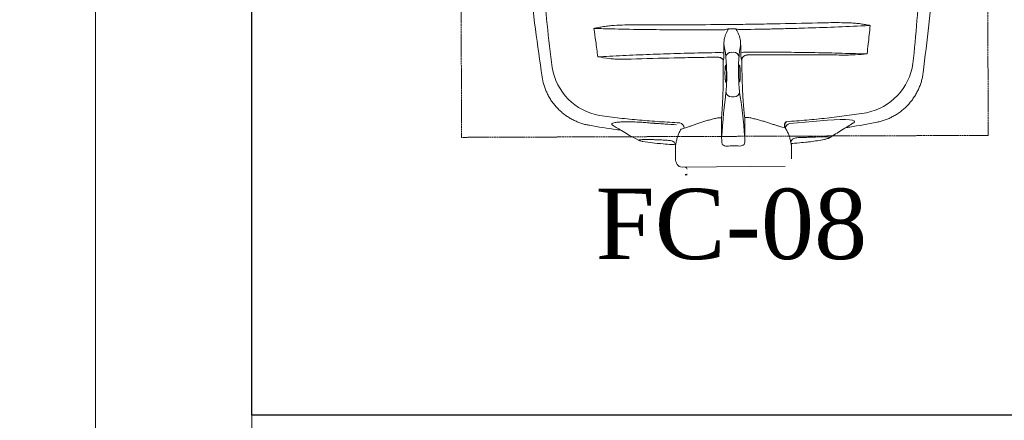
# Model space of a CAD drawing. Header units: inches. Extents: x 1703 to 137267, y -37098 to 14102.
# Tile 27 of 139: x 38916 to 39546, y 7355 to 7612. Entities that reach past the tile are written whole.
import ezdxf

# ---------------------------------------------------------------- set-up
doc = ezdxf.new("R2010")
doc.units = ezdxf.units.IN
doc.header["$MEASUREMENT"] = 0
doc.linetypes.add('11aa1PB-bd$0$11aa1PB-af$0$TRATTEGGIATA', pattern=[0.75, 0.5, -0.25])
for name, color, linetype in [('A-ANNO-DIMS-30', 7, 'Continuous'), ('elevation line', 1, 'Continuous'), ('TEXT50', 7, 'Continuous')]:
    doc.layers.add(name, color=color, linetype=linetype)
for name, color, linetype, lineweight in [('CKD Equipments', 252, 'Continuous', 0), ('FAINTEQUIP', 252, 'Continuous', 0), ('L1', 171, 'Continuous', 13)]:
    doc.layers.add(name, color=color, linetype=linetype, lineweight=lineweight)
doc.styles.add('I_NOTE', font='txt', dxfattribs={"height": 2})
doc.styles.add('style12', font='BOOKOSI.TTF')
doc.dimstyles.new('I_STANDARD_MM', dxfattribs={"dimtxt": 2, "dimasz": 1, "dimexe": 2, "dimexo": 1, "dimgap": 1, "dimtad": 1, "dimdec": 0, "dimrnd": 5, "dimzin": 3, "dimdsep": 46, "dimtxsty": 'I_NOTE', "dimblk": 'ARCHTICK', "dimcen": 0.09, "dimdle": 2, "dimclrd": 1, "dimclre": 1, "dimclrt": 4, "dimadec": 4, "dimazin": 0, "dimtfac": 1, "dimtdec": 0, "dimtmove": 1, "dimatfit": 3, "dimldrblk": 'OPEN90', "dimfxl": 1, "dimfrac": 1, "dimtolj": 1, "dimtzin": 0, "dimlwd": -1, "dimlwe": -1, "dimarcsym": 0})

# ---------------------------------------------------------------- blocks, each defined once
blk = doc.blocks.new('_ArchTick')
at = {"color": 0, "linetype": 'ByBlock', "const_width": 0.15}
blk.add_lwpolyline([(-0.5, -0.5), (0.5, 0.5)], dxfattribs=at)
blk = doc.blocks.new('*D472')
at = {"layer": 'A-ANNO-DIMS-30', "color": 1}
for p, q in [((38817.68, 8471.21), (38817.68, 5458.65)), ((39015, 8371.21), (38717.68, 8371.21)), ((39015, 5558.65), (38717.68, 5558.65))]:
    blk.add_line(p, q, dxfattribs=at)
at = {"layer": 'Defpoints', "color": 0}
for p in [(39065, 8371.21), (38817.68, 5558.65), (39065, 5558.65)]:
    blk.add_point(p, dxfattribs=at)
at = {"layer": 'A-ANNO-DIMS-30', "color": 1, "linetype": 'ByBlock', "xscale": 150, "yscale": 150, "zscale": 150}
for p, rotation in [((38817.68, 8371.21), 90), ((38817.68, 5558.65), 270)]:
    blk.add_blockref('_ArchTick', p, dxfattribs=dict(at, rotation=rotation))
at = {"layer": 'A-ANNO-DIMS-30', "color": 1, "insert": (38717.68, 6361.83), "char_height": 100, "attachment_point": 5, "rotation": 90, "style": 'I_NOTE'}
blk.add_mtext('\\A1;2815', dxfattribs=at)
blk = doc.blocks.new('_Open90')
at = {"color": 0, "linetype": 'ByBlock', "lineweight": -2}
for p, q in [((0, 0), (-1, 0)), ((-0.5, 0.5), (0, 0)), ((0, 0), (-0.5, -0.5))]:
    blk.add_line(p, q, dxfattribs=at)
blk = doc.blocks.new('G$C62143A14')
at = {"linetype": 'Continuous', "lineweight": 0}
for p, q in [((174.02, 78.58), (175.51, 78.6)), ((169.06, 73.73), (168.91, 73.48)), ((180.74, 73.61), (180.59, 73.86)), ((296.83, 65.48), (296.83, 65.47)), ((53.02, 62.85), (53.02, 62.86)), ((170.72, 59.96), (170.71, 59.95)), ((174.2, 50.13), (175.95, 50.15)), ((83.35, 31.96), (83.35, 31.96)), ((165.22, 36.62), (167.76, 36.65)), ((167.76, 36.65), (167.91, 23.62)), ((182.67, 36.81), (185.22, 36.83)), ((182.81, 23.78), (182.67, 36.81)), ((226.17, 34.33), (211.46, 33.05)), ((252.18, 33.41), (252.18, 33.41)), ((267.17, 33.94), (267.17, 33.94)), ((143.85, 30.09), (141.96, 29.54)), ((208.63, 30.26), (206.72, 30.77)), ((117.32, 21.61), (117.06, 21.67)), ((117.32, 21.61), (120.74, 21.13)), ((135.1, 22.21), (134.69, 22.24)), ((212.61, 10.39), (212.51, 19.39)), ((232.42, 22.7), (233.43, 22.86)), ((232.63, 22.72), (233.05, 22.8)), ((233.43, 22.86), (233.69, 22.92)), ((237.04, 24.06), (236.98, 23.98)), ((138.31, 18.59), (138.41, 9.59)), ((138.93, 7.79), (139.52, 6.83)), ((208.57, 5.87), (142.54, 5.16)), ((144.47, 0.35), (144.46, 0.34)), ((145.86, 0.26), (144.46, 0)), ((144.47, 0.35), (145.73, 0.58))]:
    blk.add_line(p, q, dxfattribs=at)
at = {"linetype": 'Continuous', "lineweight": 0, "flags": 128}
blk.add_lwpolyline([(252.17, 33.43), (252.43, 33.58), (252.93, 34.19), (252.63, 34.72), (251.55, 35.13), (249.67, 35.42), (247.1, 35.59), (243.8, 35.62), (239.98, 35.51), (235.58, 35.25), (231.03, 34.86), (226.17, 34.33), (226.17, 34.33), (226.17, 34.33)], dxfattribs=at)
at = {"linetype": 'Continuous', "lineweight": 0}
for centre, radius, start, end in [((267.68, 94.22), 5.1, 162.25003, 162.57272), ((166.77, 65.44), 13.03, 78.43539, 93.38924), ((173.91, 75.19), 3.4, 88.01377, 169.05129), ((175.71, 75.21), 3.4, 12.18115, 93.21867), ((183.05, 65.63), 13.01, 87.83935, 102.81378), ((252.96, 76.9), 37.74, 281.68752, 351.55667), ((96.63, 75.22), 37.74, 189.67622, 259.54448), ((174.1, 53.58), 3.45, 188.53332, 271.76921), ((175.98, 53.6), 3.45, 269.46324, 352.69912), ((140.24, 29.98), 3.62, 1.80104, 76.42487), ((212.72, 28.94), 4.3, 107.03796, 162.13156), ((134.87, 18.77), 3.44, 356.89419, 86.30437), ((171.26, 23.04), 4.5, 231.41992, 269.60021), ((179.47, 23.13), 4.5, 271.63223, 309.81252), ((215.53, 20.35), 3.47, 94.05069, 168.16396), ((141.91, 9.63), 3.5, 180.61622, 211.57998), ((142.5, 8.66), 3.5, 211.57998, 270.61622), ((144.42, 3.78), 1.4, 0.61622, 90.61622), ((145.68, 0.75), 0.175, 280.61622, 1.53562)]:
    blk.add_arc(centre, radius, start, end, dxfattribs=at)
for centre, major_axis, start_param, end_param in [((169.75, 70.56), (0.11, -10.5), 2.411328, 2.834153), ((174.44, 139.98), (0.89, -82.6), 5.55292, 5.600646), ((169.91, 64.96), (0.15, -14), 0.555229, 2.459054), ((179.92, 65.07), (0.15, -14), 3.824132, 5.727956), ((173.78, 139.97), (0.89, -82.6), 0.682539, 0.730265), ((179.96, 70.67), (0.11, -10.5), 3.449035, 3.871858), ((179.91, -88.67), (1.8, -166.89), 3.696821, 3.973461), ((173.23, -88.74), (1.8, -166.89), 2.309725, 2.586364)]:
    blk.add_ellipse(centre, major_axis=major_axis, ratio=0.087489, start_param=start_param, end_param=end_param, dxfattribs=at)
for points, knots in [([(296.81, 65.48), (298.08, 75.69), (300.71, 96.79), (303.47, 128.89), (305.24, 155.54), (305.68, 171.27), (305.65, 170.35)], [0, 0, 0, 0, 0.27832, 0.574596, 0.870871, 1, 1, 1, 1]), ([(41.94, 167.57), (41.94, 167.57), (42.68, 152.71), (45.01, 126.11), (48.47, 94.08), (51.55, 73.04), (53.04, 62.85)], [0, 0, 0, 0, 0.128959, 0.425292, 0.721626, 1, 1, 1, 1]), ([(294.9, 126.59), (294.32, 117.35), (293.65, 108.13), (292.12, 89.72), (291.25, 80.53), (290.3, 71.36)], [0, 0, 0, 0, 0.5, 0.5, 1, 1, 1, 1]), ([(59.43, 68.88), (58.27, 78.02), (57.21, 87.19), (55.28, 105.56), (54.41, 114.77), (53.63, 123.99)], [0, 0, 0, 0, 0.5, 0.5, 1, 1, 1, 1]), ([(86.37, 93.88), (86.43, 93.9), (86.49, 93.91), (86.61, 93.94), (86.67, 93.96), (86.86, 94), (86.98, 94.02), (87.34, 94.1), (87.59, 94.15), (88.32, 94.3), (88.81, 94.39), (90.28, 94.68), (91.26, 94.86), (92.25, 95.04)], [0, 0, 0, 0, 0.03125, 0.03125, 0.0625, 0.0625, 0.125, 0.125, 0.25, 0.25, 0.5, 0.5, 1, 1, 1, 1]), ([(92.25, 95.04), (92.81, 95.14), (93.38, 95.23), (94.53, 95.38), (95.1, 95.44), (96.81, 95.62), (97.96, 95.71), (101.41, 95.93), (103.71, 96.03), (108.32, 96.16), (110.63, 96.2), (115.26, 96.24), (117.58, 96.24), (119.9, 96.23)], [0, 0, 0, 0, 0.0625, 0.0625, 0.125, 0.125, 0.25, 0.25, 0.5, 0.5, 0.75, 0.75, 1, 1, 1, 1]), ([(119.9, 96.23), (128.99, 96.19), (138.1, 96.19), (156.34, 96.25), (165.47, 96.31), (179.17, 96.46), (183.74, 96.51), (192.87, 96.65), (197.43, 96.72), (211.1, 96.97), (220.2, 97.17), (229.28, 97.41)], [0, 0, 0, 0, 0.25, 0.25, 0.5, 0.5, 0.625, 0.625, 0.75, 0.75, 1, 1, 1, 1]), ([(256.93, 95.45), (244.25, 94.86), (231.42, 94.38), (215.18, 93.9), (211.92, 93.81), (205.4, 93.64), (202.13, 93.57), (192.33, 93.36), (185.79, 93.25), (179.23, 93.17)], [0, 0, 0, 0, 0.5, 0.5, 0.625, 0.625, 0.75, 0.75, 1, 1, 1, 1]), ([(229.28, 97.41), (231.6, 97.47), (233.91, 97.52), (238.54, 97.58), (240.85, 97.59), (245.47, 97.55), (247.78, 97.51), (251.23, 97.35), (252.38, 97.29), (254.1, 97.15), (254.68, 97.1), (255.82, 96.97), (256.39, 96.9), (256.96, 96.81)], [0, 0, 0, 0, 0.25, 0.25, 0.5, 0.5, 0.75, 0.75, 0.875, 0.875, 0.9375, 0.9375, 1, 1, 1, 1]), ([(256.96, 96.81), (257.94, 96.66), (258.92, 96.49), (260.38, 96.24), (260.87, 96.15), (261.6, 96.02), (261.85, 95.98), (262.21, 95.91), (262.34, 95.89), (262.52, 95.85), (262.58, 95.84), (262.7, 95.81), (262.76, 95.8), (262.82, 95.78)], [0, 0, 0, 0, 0.5, 0.5, 0.75, 0.75, 0.875, 0.875, 0.9375, 0.9375, 0.96875, 0.96875, 1, 1, 1, 1]), ([(262.81, 95.75), (262.86, 95.75), (262.9, 95.74), (262.95, 95.73), (262.96, 95.73), (262.97, 95.73), (262.97, 95.73)], [0, 0, 0, 0, 0.0002027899, 0.0002027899, 0.0002027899, 0.000241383, 0.000241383, 0.000241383, 0.000241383]), ([(262.82, 95.78), (262.86, 95.76), (262.91, 95.75), (262.95, 95.74), (262.96, 95.73), (262.97, 95.73), (262.97, 95.73)], [0, 0, 0, 0, 0.0002012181, 0.0002012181, 0.0002012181, 0.0002381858, 0.0002381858, 0.0002381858, 0.0002381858]), ([(86.37, 93.88), (86.33, 93.86), (86.29, 93.85), (86.24, 93.84), (86.24, 93.83), (86.23, 93.83), (86.22, 93.83)], [0, 0, 0, 0, 0.0001941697, 0.0001941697, 0.0001941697, 0.0002311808, 0.0002311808, 0.0002311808, 0.0002311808]), ([(170, 93.07), (166.71, 93.04), (163.43, 93.02), (156.86, 92.99), (153.58, 92.98), (143.76, 92.97), (137.25, 93), (117.82, 93.15), (105, 93.36), (92.31, 93.68)], [0, 0, 0, 0, 0.125, 0.125, 0.25, 0.25, 0.5, 0.5, 1, 1, 1, 1]), ([(171.15, 91.57), (170.99, 91.27), (170.85, 90.97), (170.6, 90.35), (170.48, 90.04), (170.16, 89.1), (169.97, 88.46), (169.66, 87.18), (169.54, 86.53), (169.37, 85.23), (169.33, 84.57), (169.35, 83.91)], [0, 0, 0, 0, 0.125, 0.125, 0.25, 0.25, 0.5, 0.5, 0.75, 0.75, 1, 1, 1, 1]), ([(171.15, 91.57), (171.34, 91.9), (171.52, 92.23), (171.87, 92.9), (172.05, 93.23), (172.23, 93.56)], [0, 0, 0, 0, 0.5, 0.5, 1, 1, 1, 1]), ([(178.1, 91.64), (177.92, 91.97), (177.73, 92.3), (177.36, 92.95), (177.17, 93.28), (176.99, 93.61)], [0, 0, 0, 0, 0.5, 0.5, 1, 1, 1, 1]), ([(180.07, 84.02), (180.08, 84.68), (180.02, 85.34), (179.83, 86.64), (179.69, 87.28), (179.35, 88.56), (179.16, 89.19), (178.81, 90.13), (178.69, 90.44), (178.42, 91.05), (178.27, 91.35), (178.1, 91.64)], [0, 0, 0, 0, 0.25, 0.25, 0.5, 0.5, 0.75, 0.75, 0.875, 0.875, 1, 1, 1, 1]), ([(169.92, 80.57), (169.82, 80.92), (169.72, 81.38), (169.58, 82.21), (169.53, 82.52), (169.44, 83.17), (169.4, 83.53), (169.35, 83.91)], [0, 0, 0, 0, 0.5, 0.5, 0.75, 0.75, 1, 1, 1, 1]), ([(180.07, 84.02), (180.03, 83.65), (180, 83.29), (179.92, 82.63), (179.88, 82.32), (179.76, 81.49), (179.67, 81.03), (179.58, 80.67)], [0, 0, 0, 0, 0.25, 0.25, 0.5, 0.5, 1, 1, 1, 1]), ([(96.1, 76.05), (101.78, 76.36), (107.49, 76.64), (119.01, 77.14), (124.81, 77.37), (136.49, 77.77), (142.37, 77.94), (154.17, 78.23), (160.07, 78.35), (166, 78.44)], [0, 0, 0, 0, 0.25, 0.25, 0.5, 0.5, 0.75, 0.75, 1, 1, 1, 1]), ([(169.38, 78.2), (169.38, 77.64), (169.37, 77.11), (169.34, 76.09), (169.32, 75.63), (169.26, 74.82), (169.23, 74.49), (169.15, 73.98), (169.1, 73.81), (169.06, 73.73)], [0, 0, 0, 0, 0.25, 0.25, 0.5, 0.5, 0.75, 0.75, 1, 1, 1, 1]), ([(180.59, 73.86), (180.54, 73.93), (180.49, 74.1), (180.4, 74.61), (180.35, 74.94), (180.28, 75.75), (180.25, 76.21), (180.2, 77.23), (180.18, 77.76), (180.17, 78.32)], [0, 0, 0, 0, 0.25, 0.25, 0.5, 0.5, 0.75, 0.75, 1, 1, 1, 1]), ([(184.01, 76.87), (183.78, 76.85), (183.56, 76.81), (183.13, 76.68), (182.92, 76.6), (182.53, 76.4), (182.34, 76.29), (181.99, 76.03), (181.83, 75.89), (181.54, 75.59), (181.41, 75.43), (181.18, 75.09), (181.09, 74.92), (180.93, 74.56), (180.87, 74.37), (180.8, 74.09), (180.78, 73.99), (180.75, 73.8), (180.75, 73.71), (180.74, 73.61)], [0, 0, 0, 0, 0.125, 0.125, 0.25, 0.25, 0.375, 0.375, 0.5, 0.5, 0.625, 0.625, 0.75, 0.75, 0.875, 0.875, 0.9375, 0.9375, 1, 1, 1, 1]), ([(183.54, 78.63), (189.46, 78.67), (195.37, 78.68), (207.15, 78.64), (213.04, 78.59), (224.74, 78.44), (230.55, 78.34), (242.08, 78.08), (247.81, 77.92), (253.48, 77.74)], [0, 0, 0, 0, 0.25, 0.25, 0.5, 0.5, 0.75, 0.75, 1, 1, 1, 1]), ([(239.78, 76.9), (242.06, 76.87), (244.32, 76.84), (247.72, 76.85), (248.85, 76.86), (251.11, 76.91), (252.24, 76.94), (253.37, 77)], [0, 0, 0, 0, 0.5, 0.5, 0.75, 0.75, 1, 1, 1, 1]), ([(110.02, 74.3), (107.71, 74.23), (105.4, 74.19), (101.95, 74.23), (100.79, 74.25), (99.07, 74.33), (98.49, 74.36), (97.34, 74.45), (96.77, 74.5), (96.19, 74.57)], [0, 0, 0, 0, 0.5, 0.5, 0.75, 0.75, 0.875, 0.875, 1, 1, 1, 1]), ([(165.28, 75.49), (160.66, 75.42), (156.04, 75.35), (146.8, 75.19), (142.19, 75.1), (128.37, 74.8), (119.18, 74.57), (110.02, 74.3)], [0, 0, 0, 0, 0.25, 0.25, 0.5, 0.5, 1, 1, 1, 1]), ([(165.48, 75.48), (165.71, 75.47), (165.93, 75.44), (166.36, 75.37), (166.58, 75.32), (166.98, 75.21), (167.17, 75.14), (167.54, 74.99), (167.7, 74.9), (168.01, 74.72), (168.15, 74.62), (168.39, 74.41), (168.5, 74.3), (168.67, 74.08), (168.74, 73.96), (168.82, 73.78), (168.85, 73.72), (168.88, 73.6), (168.9, 73.54), (168.91, 73.48)], [0, 0, 0, 0, 0.125, 0.125, 0.25, 0.25, 0.375, 0.375, 0.5, 0.5, 0.625, 0.625, 0.75, 0.75, 0.875, 0.875, 0.9375, 0.9375, 1, 1, 1, 1]), ([(170.03, 64.96), (170.03, 65.38), (170.03, 66.4), (170.07, 67.93), (170.16, 69.3), (170.29, 70.16), (170.43, 70.49), (170.51, 70.29), (170.53, 70.22)], [0, 0, 0, 0, 0.132098, 0.323567, 0.515414, 0.707812, 0.900839, 1, 1, 1, 1]), ([(170.53, 70.22), (170.56, 70.18), (170.64, 70.06), (170.77, 69.22), (170.89, 67.85), (170.96, 66.34), (170.99, 64.75), (170.98, 63.15), (170.92, 61.54), (170.82, 60.3), (170.72, 59.92), (170.68, 59.74)], [0, 0, 0, 0, 0.060949, 0.185979, 0.310678, 0.434944, 0.512561, 0.636279, 0.760031, 0.884003, 1, 1, 1, 1]), ([(178.91, 68.1), (178.93, 68.35), (178.96, 69.1), (179.06, 69.93), (179.21, 70.49), (179.32, 70.34), (179.37, 70.26)], [0, 0, 0, 0, 0.138475, 0.425595, 0.712972, 1, 1, 1, 1]), ([(179.37, 70.26), (179.42, 70.07), (179.53, 69.69), (179.66, 68.44), (179.75, 66.86), (179.79, 65.29), (179.79, 63.72), (179.76, 62.22), (179.67, 60.89), (179.58, 60.12), (179.52, 60.01), (179.51, 60)], [0, 0, 0, 0, 0.12873, 0.257, 0.385041, 0.513034, 0.593354, 0.721934, 0.850956, 0.980313, 1, 1, 1, 1]), ([(168.89, 63.67), (168.88, 62.02), (168.87, 59.26), (168.81, 55.52), (168.73, 52.37), (168.62, 49.31), (168.49, 46.4), (168.34, 43.67), (168.17, 41.14), (167.98, 38.76), (167.84, 37.35), (167.76, 36.65)], [0, 0, 0, 0, 0.155431, 0.25949, 0.363548, 0.470649, 0.57775, 0.681803, 0.785857, 0.892928, 1, 1, 1, 1]), ([(170.68, 59.74), (170.68, 59.72), (170.63, 59.47), (170.51, 59.52), (170.35, 59.99), (170.21, 61.08), (170.1, 62.6), (170.05, 63.98), (170.04, 64.77), (170.03, 64.96)], [0, 0, 0, 0, 0.0125521, 0.1986893, 0.3850478, 0.5712562, 0.7570178, 0.9421233, 1, 1, 1, 1]), ([(178.86, 65.06), (178.85, 65.24), (178.85, 66.03), (178.86, 66.8), (178.88, 67.62), (178.9, 67.86), (178.91, 68.1)], [0, 0, 0, 0, 0.170805, 0.715603, 0.716948, 1, 1, 1, 1]), ([(179.51, 60), (179.47, 59.87), (179.38, 59.61), (179.22, 59.93), (179.07, 60.79), (178.95, 62.14), (178.88, 63.64), (178.86, 64.65), (178.86, 65.06)], [0, 0, 0, 0, 0.154069, 0.335329, 0.515993, 0.696154, 0.875964, 1, 1, 1, 1]), ([(182.67, 36.81), (182.55, 37.86), (182.33, 39.6), (182.06, 42.44), (181.85, 45.05), (181.65, 47.86), (181.46, 50.83), (181.31, 53.9), (181.17, 57.09), (181.05, 60.39), (180.99, 62.66), (180.97, 63.8)], [0, 0, 0, 0, 0.1578809, 0.261641, 0.3654014, 0.4721602, 0.5789187, 0.6826798, 0.7864408, 0.8932205, 1, 1, 1, 1]), ([(267.18, 33.88), (267.25, 33.89), (268.2, 34.05), (270, 34.52), (272.58, 35.32), (275.08, 36.33), (277.52, 37.51), (279.94, 38.92), (282.31, 40.55), (284.6, 42.42), (286.71, 44.43), (288.63, 46.57), (290.36, 48.83), (291.9, 51.18), (293.24, 53.62), (294.38, 56.11), (295.32, 58.66), (296.06, 61.24), (296.57, 63.51), (296.75, 64.93), (296.82, 65.48)], [0, 0, 0, 0, 0.0043, 0.062427, 0.120682, 0.179038, 0.237474, 0.295974, 0.360442, 0.424188, 0.487097, 0.549223, 0.610606, 0.671276, 0.731251, 0.79054, 0.849146, 0.907063, 0.964275, 1, 1, 1, 1]), ([(53.02, 62.86), (53.14, 62.13), (53.4, 60.52), (54.04, 58.07), (54.88, 55.5), (55.92, 53), (57.17, 50.5), (58.66, 48.03), (60.38, 45.63), (62.27, 43.4), (64.29, 41.35), (66.44, 39.49), (68.7, 37.81), (71.05, 36.33), (73.48, 35.04), (75.96, 33.95), (78.49, 33.05), (80.95, 32.36), (82.58, 32.05), (83.34, 31.91)], [0, 0, 0, 0, 0.047522, 0.105774, 0.164129, 0.222565, 0.281067, 0.345588, 0.409388, 0.472348, 0.534521, 0.59595, 0.656664, 0.716682, 0.776014, 0.834663, 0.892623, 0.94988, 1, 1, 1, 1]), ([(141.09, 33.5), (136.79, 33.72), (128.2, 34.17), (115.35, 35.2), (102.53, 36.47), (94.03, 37.56), (89.78, 38.11)], [0, 0, 0, 0, 0.249503, 0.499005, 0.749503, 1, 1, 1, 1]), ([(260.61, 39.95), (256.39, 39.31), (247.95, 38.05), (235.18, 36.5), (222.34, 35.19), (213.72, 34.55), (209.42, 34.23)], [0, 0, 0, 0, 0.249503, 0.499006, 0.749503, 1, 1, 1, 1]), ([(83.34, 31.92), (89.09, 30.92), (95.7, 29.76), (102.37, 28.98), (103.24, 28.87)], [0, 0, 0, 0, 0.868162, 1, 1, 1, 1]), ([(124.33, 33.23), (124.33, 33.23), (123.07, 33.22), (120.51, 33.66), (116.51, 33.85), (112.39, 34.08), (108.39, 34.16), (104.84, 34.13), (101.9, 33.97), (99.62, 33.68), (98.11, 33.28), (97.48, 32.77), (97.56, 32.26), (98.19, 31.89), (98.42, 31.76)], [0, 0, 0, 0, 0.000001, 0.077483, 0.156444, 0.251386, 0.349178, 0.444652, 0.543049, 0.640373, 0.740767, 0.840327, 0.943106, 1, 1, 1, 1]), ([(98.42, 31.71), (99.33, 31.18), (101.46, 29.93), (105, 27.84), (109.19, 25.36), (112.16, 23.59), (115.1, 22.21)], [0, 0, 0, 0, 0.179067, 0.418189, 0.690626, 1, 1, 1, 1]), ([(124.33, 33.23), (124.33, 33.23), (124.33, 33.23), (124.33, 33.23), (124.33, 33.23), (124.33, 33.23), (124.33, 33.23)], [0, 0, 0, 0, 0.000000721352, 0.000000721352, 0.000000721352, 0.000001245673, 0.000001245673, 0.000001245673, 0.000001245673]), ([(124.33, 33.23), (124.33, 33.23), (124.33, 33.23), (124.33, 33.23), (124.33, 33.23), (124.33, 33.23)], [0, 0, 0, 0, 0.341802, 0.948176, 1, 1, 1, 1]), ([(139.07, 32.27), (136.61, 32.4), (134.15, 32.55), (130.47, 32.78), (128.62, 32.91), (126.48, 33.07), (125.4, 33.15), (124.94, 33.18), (124.64, 33.21), (124.48, 33.22), (124.33, 33.23)], [0, 0, 0, 0, 0.5, 0.5, 0.75, 0.875, 0.9375, 0.96875, 0.96875, 1, 1, 1, 1]), ([(165.22, 36.62), (164.35, 36.43), (162.5, 36.03), (159.79, 35.31), (157.08, 34.49), (154.48, 33.64), (152.02, 32.79), (149.73, 31.98), (147.6, 31.24), (145.61, 30.58), (144.44, 30.25), (143.85, 30.09)], [0, 0, 0, 0, 0.099727, 0.210626, 0.321535, 0.435425, 0.549315, 0.660296, 0.771268, 0.885644, 1, 1, 1, 1]), ([(206.72, 30.77), (206.15, 30.91), (205.01, 31.2), (203.04, 31.8), (200.88, 32.5), (198.55, 33.27), (196.09, 34.06), (193.5, 34.86), (190.75, 35.62), (187.98, 36.3), (186.1, 36.67), (185.22, 36.83)], [0, 0, 0, 0, 0.110862, 0.221742, 0.336208, 0.450686, 0.561628, 0.67257, 0.786427, 0.900273, 1, 1, 1, 1]), ([(236.98, 23.98), (238.25, 24.77), (240.79, 26.37), (244.68, 28.79), (248.48, 31.14), (250.98, 32.67), (252.16, 33.4)], [0, 0, 0, 0, 0.2528454, 0.5089886, 0.7672662, 1, 1, 1, 1]), ([(247.32, 30.42), (248.21, 30.54), (254.86, 31.47), (261.46, 32.77), (267.18, 33.9)], [0, 0, 0, 0, 0.132817, 1, 1, 1, 1]), ([(141.96, 29.54), (141.52, 28.82), (141.13, 28.08), (140.42, 26.57), (140.11, 25.81), (139.56, 24.26), (139.32, 23.47), (138.93, 21.88), (138.77, 21.08), (138.65, 20.27)], [0, 0, 0, 0, 0.25, 0.25, 0.5, 0.5, 0.75, 0.75, 1, 1, 1, 1]), ([(212.14, 21.06), (212, 21.87), (211.82, 22.67), (211.39, 24.25), (211.14, 25.03), (210.56, 26.56), (210.23, 27.32), (209.49, 28.81), (209.08, 29.54), (208.63, 30.26)], [0, 0, 0, 0, 0.25, 0.25, 0.5, 0.5, 0.75, 0.75, 1, 1, 1, 1]), ([(134.69, 22.24), (133.57, 22.31), (131.28, 22.45), (127.99, 22.61), (124.87, 22.73), (122.08, 22.8), (119.64, 22.82), (117.67, 22.78), (116.18, 22.69), (115.26, 22.56), (114.89, 22.37), (115.12, 22.15), (115.88, 21.89), (116.84, 21.7), (117.32, 21.61)], [0, 0, 0, 0, 0.0820775, 0.1665466, 0.2486247, 0.333071, 0.415408, 0.5001276, 0.5825184, 0.6672865, 0.7498339, 0.8347659, 0.9162327, 1, 1, 1, 1]), ([(120.74, 21.13), (122.71, 20.79), (125.41, 20.33), (128.26, 20.2), (129.04, 20.16)], [0, 0, 0, 0, 0.7275248, 1, 1, 1, 1]), ([(129.04, 20.17), (130.87, 19.98), (133.92, 19.66), (136.99, 19.54), (138.22, 19.48)], [0, 0, 0, 0, 0.598702, 1, 1, 1, 1]), ([(138.65, 20.27), (138.59, 19.85), (138.53, 19.52), (138.42, 19.01), (138.38, 18.84), (138.31, 18.59)], [0, 0, 0, 0, 0.5, 0.5, 1, 1, 1, 1]), ([(167.91, 23.62), (167.91, 23.11), (167.92, 22.17), (168.08, 20.79), (168.33, 19.95), (168.45, 19.52)], [0, 0, 0, 0, 0.374373, 0.684718, 1, 1, 1, 1]), ([(182.35, 19.67), (182.48, 20.15), (182.84, 21.5), (182.82, 22.88), (182.81, 23.78)], [0, 0, 0, 0, 0.3484193, 1, 1, 1, 1]), ([(212.51, 19.39), (212.44, 19.64), (212.39, 19.8), (212.27, 20.31), (212.21, 20.65), (212.14, 21.06)], [0, 0, 0, 0, 0.5, 0.5, 1, 1, 1, 1]), ([(212.29, 20.26), (212.39, 20.27), (212.49, 20.28), (212.59, 20.28), (213.82, 20.36), (216.88, 20.56), (219.93, 20.94), (221.75, 21.17)], [-0.033141, -0.033141, -0.033141, -0.033141, 0, 0, 0, 0.400839, 1, 1, 1, 1]), ([(215.28, 23.8), (215.54, 23.84), (215.8, 23.87), (216.05, 23.87), (216.05, 23.87)], [0, 0, 0, 0, 0.9999461, 1, 1, 1, 1]), ([(216.05, 23.87), (216.05, 23.87), (217.12, 24.42), (219.72, 23.83), (223.12, 24.3), (226.46, 24.36), (229.43, 24.48), (232.04, 24.53), (234.15, 24.52), (235.76, 24.46), (236.76, 24.34), (237.2, 24.2), (237.08, 24.09), (237.04, 24.06)], [0, 0, 0, 0, 0.000001, 0.102794, 0.208141, 0.312848, 0.420372, 0.524648, 0.631769, 0.736112, 0.843311, 0.947618, 1, 1, 1, 1]), ([(221.75, 21.15), (222.36, 21.19), (226.04, 21.43), (229.51, 22.12), (232.42, 22.7)], [0, 0, 0, 0, 0.163282, 1, 1, 1, 1]), ([(233.69, 22.9), (233.96, 22.96), (234.67, 23.1), (235.44, 23.31), (236.14, 23.55), (236.6, 23.73), (236.91, 23.92), (236.98, 23.97)], [0, 0, 0, 0, 0.216023, 0.560392, 0.763973, 0.942309, 1, 1, 1, 1]), ([(171.23, 18.54), (172.61, 18.71), (174, 18.81), (176.82, 18.84), (178.22, 18.77), (179.6, 18.63)], [0, 0, 0, 0, 0.5, 0.5, 1, 1, 1, 1])]:
    blk.add_open_spline(points, degree=3, knots=knots, dxfattribs=at)
for points in [[(262.97, 95.73), (260.94, 95.65), (258.92, 95.56), (256.93, 95.45)], [(262.97, 95.73), (262.52, 91.76), (262.09, 87.8), (261.67, 83.83)], [(87.34, 85.58), (86.98, 88.33), (86.61, 91.08), (86.22, 93.83)], [(92.31, 93.68), (90.3, 93.74), (88.27, 93.79), (86.22, 93.83)], [(170, 93.07), (170.74, 93.24), (171.48, 93.4), (172.23, 93.56)], [(172.23, 93.56), (173.81, 93.57), (175.4, 93.59), (176.99, 93.61)], [(179.23, 93.17), (178.48, 93.32), (177.74, 93.47), (176.99, 93.61)], [(88.61, 75.73), (88.23, 79.01), (87.82, 82.3), (87.34, 85.58)], [(169.35, 83.91), (169.36, 82), (169.37, 80.1), (169.38, 78.2)], [(180.17, 78.32), (180.13, 80.22), (180.1, 82.12), (180.07, 84.02)], [(261.67, 83.83), (261.43, 81.75), (261.2, 79.66), (260.99, 77.58)], [(88.61, 75.73), (91.14, 75.81), (93.64, 75.92), (96.1, 76.05)], [(96.19, 74.57), (93.65, 74.86), (91.13, 75.28), (88.61, 75.73)], [(184.01, 76.87), (184.12, 76.89), (184.22, 76.89), (184.33, 76.89)], [(184.33, 76.89), (202.89, 77.04), (221.37, 77.05), (239.78, 76.9)], [(253.37, 77), (255.9, 77.14), (258.44, 77.35), (260.99, 77.58)], [(253.48, 77.74), (255.95, 77.66), (258.46, 77.61), (260.99, 77.58)], [(165.48, 75.48), (165.41, 75.48), (165.35, 75.49), (165.28, 75.49)], [(168.91, 73.48), (168.9, 70.21), (168.9, 66.94), (168.89, 63.67)], [(180.97, 63.8), (180.89, 67.07), (180.82, 70.34), (180.74, 73.61)]]:
    blk.add_open_spline(points, degree=3, dxfattribs=at)
at = {"layer": 'FAINTEQUIP', "color": 4, "linetype": '11aa1PB-bd$0$11aa1PB-af$0$TRATTEGGIATA'}
blk.add_lwpolyline([(337, 429.45), (338.5, 25.45), (1.5, 24.2), (0, 428.19), (337, 429.45)], dxfattribs=at)
at = {"layer": 'TEXT50'}
blk.add_arc((211.02, 31.85), 2.87, 123.95943, 213.56807, dxfattribs=at)

msp = doc.modelspace()

# ---------------------------------------------------------------- linework, layer by layer
at = {"layer": 'CKD Equipments', "color": 7}
for p, q in [((38965, 8371.21), (38965, 5458.65)), ((39065, 7358.65), (39065, 8108.65)), ((39065, 7358.65), (39065, 5558.65))]:
    msp.add_line(p, q, dxfattribs=at)
at = {"layer": 'elevation line', "ltscale": 0.25}
msp.add_line((39065, 7358.65), (39065, 8108.65), dxfattribs=at)
msp.add_lwpolyline([(42027.51, 7358.65), (39065, 7358.65)], dxfattribs=at)

# ---------------------------------------------------------------- block references
at = {"layer": 'CKD Equipments', "ltscale": 0.25}
msp.add_blockref('G$C62143A14', (39197.72, 7512.24), dxfattribs=at)

# ---------------------------------------------------------------- texts
at = {"layer": 'L1', "color": 0, "insert": (39371.88, 7457.92), "char_height": 45, "width": 940.2214, "attachment_point": 8, "style": 'style12'}
msp.add_mtext('FC-08', dxfattribs=at)

# ---------------------------------------------------------------- dimensions: what is measured, and where the dimension line sits
at = {"layer": 'A-ANNO-DIMS-30'}
dim = msp.add_linear_dim(base=(38817.68, 5558.65), p1=(39065, 8371.21), p2=(39065, 5558.65), angle=90, dimstyle='I_STANDARD_MM', override={"dimtxt": 5, "dimasz": 3, "dimclrt": 1}, dxfattribs=at)
dim.commit()
dim.dimension.update_dxf_attribs({"geometry": '*D472', "text_midpoint": (38817.68, 6361.83), "dimtype": 160})

doc.saveas('drawing.dxf')
